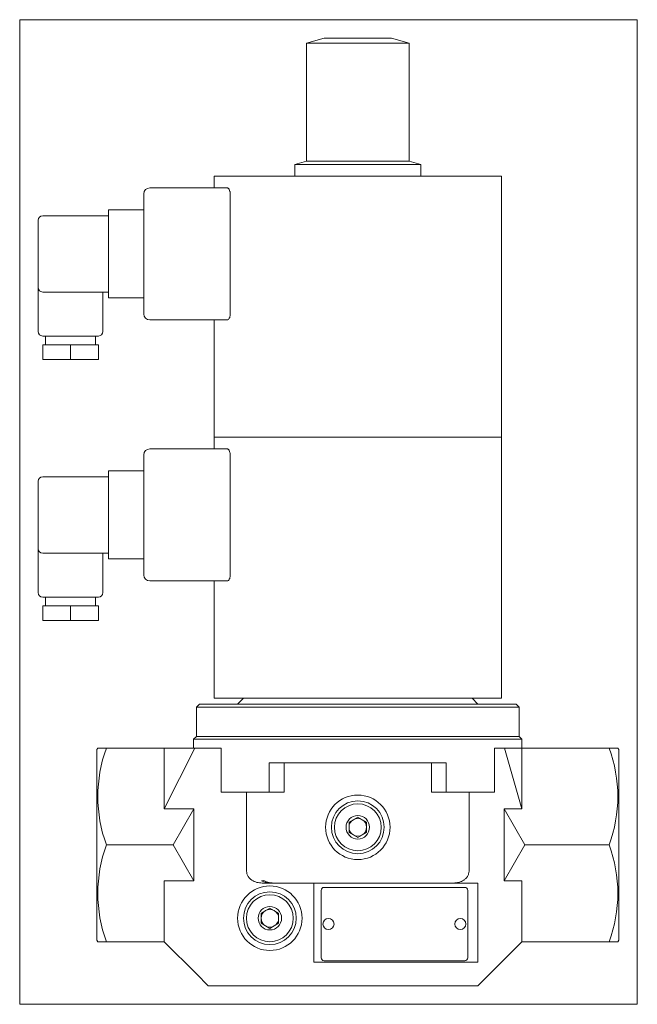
# Model space of a CAD drawing. Extents: x 47 to 257, y 41 to 377.
import ezdxf
from ezdxf.xclip import XClip

# ---------------------------------------------------------------- set-up
doc = ezdxf.new("R2010")
doc.units = 0
doc.header["$LTSCALE"] = 25.4
doc.header["$MEASUREMENT"] = 0
doc.header["$XCLIPFRAME"] = 2
doc.layers.get('0').update_dxf_attribs({"linetype": 'CONTINUOUS'})
for name, color, linetype in [('CEWKA_40-65', 7, 'CONTINUOUS'), ('K-006GOT_', 7, 'CONTINUOUS'), ('T-026', 7, 'CONTINUOUS'), ('WA_020_01_00_001', 7, 'CONTINUOUS'), ('WA_020_01_01Z_KO', 7, 'CONTINUOUS'), ('WA_031_01_00_010', 7, 'CONTINUOUS'), ('WA_148_01_00_005', 7, 'CONTINUOUS')]:
    doc.layers.add(name, color=color, linetype=linetype)

# ---------------------------------------------------------------- blocks, each defined once
blk = doc.blocks.new('SE1')
at = {"layer": 'CEWKA_40-65', "color": 7, "linetype": 'CONTINUOUS', "lineweight": 0}
for p, q in [((112.87, 323.76), (210.87, 323.76)), ((112.87, 323.76), (112.87, 319.76)), ((210.87, 234.76), (210.87, 323.76)), ((90.87, 319.76), (117.37, 319.76)), ((88.87, 276.76), (88.87, 317.76)), ((118.35, 317.76), (118.35, 276.76)), ((76.87, 310.26), (76.87, 312.26)), ((76.87, 312.26), (88.87, 312.26)), ((54.37, 310.26), (76.87, 310.26)), ((76.87, 284.26), (76.87, 310.26)), ((52.87, 285.76), (52.87, 308.76)), ((52.87, 285.76), (52.87, 270.76)), ((76.87, 284.26), (54.37, 284.26)), ((74.87, 270.76), (74.87, 284.26)), ((76.87, 282.26), (76.87, 284.26)), ((88.87, 282.26), (76.87, 282.26)), ((117.37, 274.76), (90.87, 274.76)), ((112.87, 274.76), (112.87, 234.76)), ((73.37, 269.26), (54.37, 269.26)), ((55.37, 269.26), (55.37, 266.26)), ((72.37, 266.26), (72.37, 269.26)), ((54.37, 261.26), (54.37, 266.26)), ((63.87, 266.26), (54.37, 266.26)), ((73.37, 266.26), (63.87, 266.26)), ((63.87, 261.26), (63.87, 266.26)), ((73.37, 261.26), (73.37, 266.26)), ((63.87, 261.26), (54.37, 261.26)), ((73.37, 261.26), (63.87, 261.26)), ((112.87, 234.76), (210.87, 234.76)), ((112.87, 234.76), (112.87, 230.76)), ((112.87, 234.76), (210.87, 234.76)), ((210.87, 145.76), (210.87, 234.76)), ((88.87, 187.76), (88.87, 228.76)), ((90.87, 230.76), (117.37, 230.76)), ((118.35, 228.76), (118.35, 187.76)), ((76.87, 221.26), (76.87, 223.26)), ((76.87, 223.26), (88.87, 223.26)), ((52.87, 196.76), (52.87, 219.76)), ((54.37, 221.26), (76.87, 221.26)), ((76.87, 195.26), (76.87, 221.26)), ((52.87, 196.76), (52.87, 181.76)), ((76.87, 195.26), (54.37, 195.26)), ((74.87, 181.76), (74.87, 195.26)), ((76.87, 193.26), (76.87, 195.26)), ((88.87, 193.26), (76.87, 193.26)), ((117.37, 185.76), (90.87, 185.76)), ((112.87, 185.76), (112.87, 145.76)), ((54.37, 180.26), (73.37, 180.26)), ((55.37, 180.26), (55.37, 177.26)), ((72.37, 177.26), (72.37, 180.26)), ((54.37, 172.26), (54.37, 177.26)), ((63.87, 177.26), (54.37, 177.26)), ((73.37, 177.26), (63.87, 177.26)), ((63.87, 172.26), (63.87, 177.26)), ((73.37, 172.26), (73.37, 177.26)), ((63.87, 172.26), (54.37, 172.26)), ((73.37, 172.26), (63.87, 172.26)), ((112.87, 145.76), (210.87, 145.76))]:
    blk.add_line(p, q, dxfattribs=at)
for centre, radius, start, end in [((90.87, 317.76), 2, 90, 180), ((54.37, 308.76), 1.5, 90, 180), ((54.37, 285.76), 1.5, 180, 270), ((90.87, 276.76), 2, 180, 270), ((54.37, 270.76), 1.5, 180, 270), ((73.37, 270.76), 1.5, 270, 360), ((90.87, 228.76), 2, 90, 180), ((54.37, 219.76), 1.5, 90, 180), ((54.37, 196.76), 1.5, 180, 270), ((90.87, 187.76), 2, 180, 270), ((54.37, 181.76), 1.5, 180, 270), ((73.37, 181.76), 1.5, 270, 360)]:
    blk.add_arc(centre, radius, start, end, dxfattribs=at)
for points, knots in [([(118.35, 317.76), (118.35, 317.9), (118.34, 318.03), (118.31, 318.3), (118.29, 318.43), (118.2, 318.8), (118.12, 319.03), (117.98, 319.29), (117.93, 319.37), (117.83, 319.51), (117.77, 319.57), (117.66, 319.66), (117.6, 319.7), (117.49, 319.74), (117.43, 319.76), (117.37, 319.76)], [0, 0, 0, 0, 0.125, 0.125, 0.25, 0.25, 0.5, 0.5, 0.625, 0.625, 0.75, 0.75, 0.875, 0.875, 1, 1, 1, 1]), ([(117.37, 274.76), (117.49, 274.76), (117.6, 274.8), (117.83, 274.99), (117.94, 275.13), (118.08, 275.4), (118.12, 275.5), (118.2, 275.71), (118.23, 275.83), (118.29, 276.08), (118.31, 276.21), (118.34, 276.48), (118.35, 276.62), (118.35, 276.76)], [0, 0, 0, 0, 0.25, 0.25, 0.5, 0.5, 0.625, 0.625, 0.75, 0.75, 0.875, 0.875, 1, 1, 1, 1]), ([(118.35, 228.76), (118.35, 228.9), (118.34, 229.03), (118.31, 229.3), (118.29, 229.43), (118.2, 229.8), (118.12, 230.03), (117.98, 230.29), (117.93, 230.37), (117.83, 230.51), (117.77, 230.57), (117.66, 230.66), (117.6, 230.7), (117.49, 230.74), (117.43, 230.76), (117.37, 230.76)], [0, 0, 0, 0, 0.125, 0.125, 0.25, 0.25, 0.5, 0.5, 0.625, 0.625, 0.75, 0.75, 0.875, 0.875, 1, 1, 1, 1]), ([(117.37, 185.76), (117.49, 185.76), (117.6, 185.8), (117.83, 185.99), (117.94, 186.13), (118.08, 186.4), (118.12, 186.5), (118.2, 186.71), (118.23, 186.83), (118.29, 187.08), (118.31, 187.21), (118.34, 187.48), (118.35, 187.62), (118.35, 187.76)], [0, 0, 0, 0, 0.25, 0.25, 0.5, 0.5, 0.625, 0.625, 0.75, 0.75, 0.875, 0.875, 1, 1, 1, 1])]:
    blk.add_open_spline(points, degree=3, knots=knots, dxfattribs=at)
at = {"layer": 'K-006GOT_', "color": 7, "linetype": 'CONTINUOUS', "lineweight": 0}
for centre in [(151.87, 68.76), (196.87, 68.76)]:
    blk.add_circle(centre, 1.89, dxfattribs=at)
at = {"layer": 'T-026', "color": 7, "linetype": 'CONTINUOUS', "lineweight": 0}
for p, q in [((150.37, 81.26), (198.37, 81.26)), ((149.37, 57.26), (149.37, 80.26)), ((199.37, 80.26), (199.37, 57.26)), ((198.37, 56.26), (150.37, 56.26))]:
    blk.add_line(p, q, dxfattribs=at)
for centre, start, end in [((150.37, 80.26), 90, 180), ((198.37, 80.26), 0, 90), ((150.37, 57.26), 180, 270), ((198.37, 57.26), 270, 360)]:
    blk.add_arc(centre, 1, start, end, dxfattribs=at)
at = {"layer": 'WA_020_01_00_001', "color": 7, "linetype": 'CONTINUOUS', "lineweight": 0}
for p, q in [((122.87, 145.76), (120.87, 143.76)), ((202.87, 143.76), (200.87, 145.76)), ((107.87, 143.76), (106.87, 142.76)), ((106.87, 142.76), (106.87, 132.76)), ((106.87, 142.76), (216.87, 142.76)), ((215.87, 143.76), (107.87, 143.76)), ((216.87, 142.76), (215.87, 143.76)), ((216.87, 132.76), (216.87, 142.76)), ((106.87, 132.76), (216.87, 132.76))]:
    blk.add_line(p, q, dxfattribs=at)
at = {"layer": 'WA_020_01_01Z_KO', "color": 7, "linetype": 'CONTINUOUS', "lineweight": 0}
for p, q in [((106.87, 132.76), (105.87, 131.76)), ((105.87, 131.76), (105.87, 128.76)), ((105.87, 131.76), (217.87, 131.76)), ((216.87, 132.76), (106.87, 132.76)), ((217.87, 131.76), (216.87, 132.76)), ((217.87, 128.76), (217.87, 131.76)), ((73.16, 128.76), (72.87, 128.26)), ((72.87, 128.26), (72.87, 63.26)), ((76.11, 128.76), (73.16, 128.76)), ((95.87, 128.76), (76.11, 128.76)), ((95.87, 128.76), (95.87, 108.06)), ((95.87, 128.76), (106.22, 128.76)), ((95.87, 108.06), (106.22, 128.76)), ((106.22, 128.76), (115.24, 128.76)), ((115.24, 128.76), (115.24, 113.76)), ((208.51, 113.76), (208.51, 128.76)), ((208.51, 128.76), (211.9, 128.76)), ((217.87, 128.76), (211.9, 128.76)), ((211.9, 128.76), (217.87, 108.06)), ((217.87, 128.76), (247.64, 128.76)), ((217.87, 108.06), (217.87, 128.76)), ((247.64, 128.76), (250.59, 128.76)), ((250.87, 128.26), (250.59, 128.76)), ((250.87, 128.26), (250.87, 63.26)), ((192.07, 123.76), (131.68, 123.76)), ((131.68, 113.76), (131.68, 123.76)), ((136.77, 113.76), (136.77, 123.76)), ((186.98, 113.76), (186.98, 123.76)), ((192.07, 113.76), (192.07, 123.76)), ((115.24, 113.76), (131.68, 113.76)), ((123.93, 86.76), (123.93, 113.76)), ((131.68, 113.76), (136.77, 113.76)), ((192.07, 113.76), (186.98, 113.76)), ((208.51, 113.76), (192.07, 113.76)), ((199.82, 86.76), (199.82, 113.76)), ((105.98, 108.06), (95.87, 108.06)), ((105.98, 108.06), (98.87, 95.76)), ((105.98, 83.45), (105.98, 108.06)), ((211.77, 108.06), (211.77, 83.45)), ((211.77, 108.06), (217.87, 108.06)), ((218.87, 95.76), (211.77, 108.06)), ((98.87, 95.76), (76.11, 95.76)), ((98.87, 95.76), (105.98, 83.45)), ((211.77, 83.45), (218.87, 95.76)), ((218.87, 95.76), (247.64, 95.76)), ((95.87, 62.76), (95.87, 83.45)), ((95.87, 83.45), (105.98, 83.45)), ((129.83, 83.6), (129.06, 83.45)), ((132.4, 82.76), (129.26, 82.76)), ((136.87, 82.76), (132.4, 82.76)), ((192.47, 82.76), (133.59, 82.76)), ((146.87, 55.76), (146.87, 82.76)), ((192.47, 82.76), (202.87, 82.76)), ((202.87, 82.76), (202.87, 55.76)), ((211.77, 83.45), (217.87, 83.45)), ((217.87, 83.45), (217.87, 62.76)), ((72.87, 63.26), (73.16, 62.76)), ((76.11, 62.76), (73.16, 62.76)), ((95.87, 62.76), (76.11, 62.76)), ((106.87, 51.76), (95.87, 62.76)), ((217.87, 62.76), (206.87, 51.76)), ((217.87, 62.76), (247.64, 62.76)), ((247.64, 62.76), (250.59, 62.76)), ((250.59, 62.76), (250.87, 63.26)), ((202.87, 55.76), (146.87, 55.76)), ((110.87, 47.76), (106.87, 51.76)), ((206.87, 51.76), (202.87, 47.76)), ((202.87, 47.76), (110.87, 47.76))]:
    blk.add_line(p, q, dxfattribs=at)
for centre in [(161.87, 101.76), (131.87, 70.76)]:
    blk.add_circle(centre, 11, dxfattribs=at)
for centre, radius, start, end in [((121.1, 112.26), 47.92, 159.8579, 200.1421), ((202.65, 112.26), 47.92, 339.8579, 20.1421), ((121.1, 79.26), 47.92, 159.8579, 200.1421), ((202.65, 79.26), 47.92, 339.8579, 20.1421), ((132.28, 90.54), 7.78, 245.6274, 270.8867), ((133.42, 90.83), 8.08, 243.6263, 271.1957)]:
    blk.add_arc(centre, radius, start, end, dxfattribs=at)
for points, knots in [([(129.26, 82.76), (128.64, 82.76), (128.03, 82.83), (127.14, 83.06), (126.84, 83.16), (126.28, 83.41), (126.01, 83.55), (125.49, 83.89), (125.25, 84.08), (124.92, 84.4), (124.82, 84.51), (124.62, 84.75), (124.53, 84.88), (124.28, 85.27), (124.15, 85.55), (123.97, 86.14), (123.93, 86.44), (123.93, 86.76)], [0, 0, 0, 0, 0.25, 0.25, 0.375, 0.375, 0.5, 0.5, 0.625, 0.625, 0.6875, 0.6875, 0.75, 0.75, 0.875, 0.875, 1, 1, 1, 1]), ([(199.82, 86.76), (199.82, 86.44), (199.78, 86.14), (199.64, 85.7), (199.59, 85.55), (199.46, 85.27), (199.38, 85.14), (199.14, 84.75), (198.94, 84.51), (198.5, 84.08), (198.25, 83.88), (197.74, 83.55), (197.47, 83.41), (196.91, 83.16), (196.61, 83.06), (195.72, 82.83), (195.11, 82.76), (194.49, 82.76)], [0, 0, 0, 0, 0.125, 0.125, 0.1875, 0.1875, 0.25, 0.25, 0.375, 0.375, 0.5, 0.5, 0.625, 0.625, 0.75, 0.75, 1, 1, 1, 1])]:
    blk.add_open_spline(points, degree=3, knots=knots, dxfattribs=at)
at = {"layer": 'WA_031_01_00_010', "color": 7, "linetype": 'CONTINUOUS', "lineweight": 0}
for p, q in [((158.87, 103.49), (161.87, 105.22)), ((161.87, 105.22), (164.87, 103.49)), ((158.87, 100.02), (158.87, 103.49)), ((164.87, 103.49), (164.87, 100.02)), ((161.87, 98.29), (158.87, 100.02)), ((164.87, 100.02), (161.87, 98.29)), ((128.87, 72.49), (131.87, 74.22)), ((131.87, 74.22), (134.87, 72.49)), ((128.87, 69.02), (128.87, 72.49)), ((134.87, 72.49), (134.87, 69.02)), ((131.87, 67.29), (128.87, 69.02)), ((134.87, 69.02), (131.87, 67.29))]:
    blk.add_line(p, q, dxfattribs=at)
for centre, radius in [((161.87, 101.76), 9), ((161.87, 101.76), 8), ((161.87, 101.76), 4), ((131.87, 70.76), 9), ((131.87, 70.76), 8), ((131.87, 70.76), 4)]:
    blk.add_circle(centre, radius, dxfattribs=at)
for centre, start, end in [((161.87, 101.76), 120, 180), ((161.87, 101.76), 60, 120), ((161.87, 101.76), 0, 60), ((161.87, 101.76), 180, 240), ((161.87, 101.76), 300, 360), ((161.87, 101.76), 240, 300), ((131.87, 70.76), 120, 180), ((131.87, 70.76), 180, 240), ((131.87, 70.76), 60, 120), ((131.87, 70.76), 0, 60), ((131.87, 70.76), 300, 360), ((131.87, 70.76), 240, 300)]:
    blk.add_arc(centre, 3, start, end, dxfattribs=at)
at = {"layer": 'WA_148_01_00_005', "color": 7, "linetype": 'CONTINUOUS', "lineweight": 0}
for p, q in [((150.37, 370.76), (144.37, 369.15)), ((150.37, 370.76), (173.37, 370.76)), ((179.37, 369.15), (173.37, 370.76)), ((144.37, 369.15), (179.37, 369.15)), ((144.37, 369.15), (144.37, 328.83)), ((179.37, 328.83), (179.37, 369.15)), ((144.37, 328.83), (140.37, 327.76)), ((140.37, 327.76), (140.37, 323.76)), ((140.37, 327.76), (183.37, 327.76)), ((144.37, 328.83), (179.37, 328.83)), ((183.37, 327.76), (179.37, 328.83)), ((183.37, 323.76), (183.37, 327.76))]:
    blk.add_line(p, q, dxfattribs=at)

msp = doc.modelspace()

# ---------------------------------------------------------------- block references
at = {"color": 0, "lineweight": 0}
ref = msp.add_blockref('SE1', (0, 0), dxfattribs=at)
XClip(ref).set_block_clipping_path([(46.5249616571, 41.406233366), (257.2249605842, 377.1062471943)])
ref.dxf.unprotected_set("ltscale", 0)

doc.saveas('drawing.dxf')
